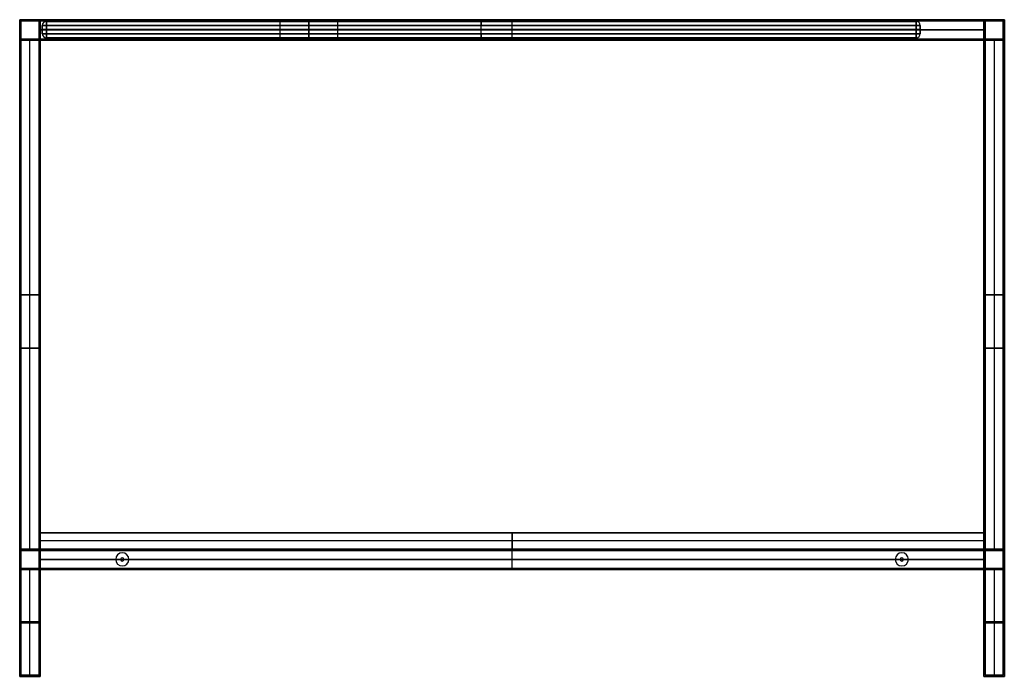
# Model space of a CAD drawing. Header units: millimetres. Extents: x -740 to 460, y -407 to 393.
import ezdxf

# ---------------------------------------------------------------- set-up
doc = ezdxf.new("R2010")
doc.units = ezdxf.units.MM
doc.header["$MEASUREMENT"] = 0
doc.layers.add('Predefinito', color=7, linetype='Continuous', true_color=0x000000)

# ---------------------------------------------------------------- blocks, each defined once
blk = doc.blocks.new('piano120')
at = {"layer": 'Predefinito'}
for p, q in [((25, -250, 10), (25, 275, 10)), ((25, 275, 10), (1175, 275, 10)), ((600, 275, 20), (600, 275)), ((600, -250, 20), (600, 275, 20)), ((600, -250), (600, 275)), ((1175, 275, 10), (1175, -250, 10)), ((25, 12.5), (25, 12.5, 20)), ((25, 12.5, 20), (1175, 12.5, 20)), ((25, 12.5), (1175, 12.5)), ((1175, 12.5), (1175, 12.5, 20)), ((25, -250, 10), (1175, -250, 10)), ((600, -250), (600, -250, 20))]:
    blk.add_line(p, q, dxfattribs=at)
for points in [[(25, -250), (25, 12.5), (25, 275)], [(25, 275, 20), (25, 12.5, 20), (25, -250, 20)], [(25, 275), (25, 275, 10), (25, 275, 20)], [(25, 275), (600, 275), (1175, 275)], [(1175, 275, 20), (600, 275, 20), (25, 275, 20)], [(1175, 275), (1175, 12.5), (1175, -250)], [(1175, 275, 20), (1175, 275, 10), (1175, 275)], [(1175, -250, 20), (1175, 12.5, 20), (1175, 275, 20)], [(25, -250, 20), (25, -250, 10), (25, -250)], [(1175, -250), (600, -250), (25, -250)], [(25, -250, 20), (600, -250, 20), (1175, -250, 20)], [(1175, -250, 20), (1175, -250, 10), (1175, -250)]]:
    blk.add_open_spline(points, degree=2, dxfattribs=at)
blk = doc.blocks.new('struttura STAND 120')
at = {"layer": 'Predefinito'}
for p, q in [((0, 800), (25, 800)), ((0, 775), (0, 800)), ((1.5, 798.5), (23.5, 798.5)), ((1.5, 776.5), (1.5, 798.5)), ((23.5, 776.5), (23.5, 798.5)), ((25, 775), (25, 800)), ((600, 775, 275), (600, 800, 275)), ((600, 775, -275), (600, 800, -275)), ((600, 800, 275), (600, 800, 250)), ((600, 800, -250), (600, 800, -275)), ((600, 778, -250), (600, 800, -250)), ((600, 778, 250), (600, 800, 250)), ((600, 776.5, 273.5), (600, 798.5, 273.5)), ((600, 776.5, -273.5), (600, 798.5, -273.5)), ((600, 798.5, 273.5), (600, 798.5, 251.5)), ((600, 798.5, -251.5), (600, 798.5, -273.5)), ((600, 776.5, -251.5), (600, 798.5, -251.5)), ((600, 776.5, 251.5), (600, 798.5, 251.5)), ((1175, 800), (1200, 800)), ((1175, 800), (1175, 775)), ((1176.5, 798.5), (1198.5, 798.5)), ((1176.5, 798.5), (1176.5, 776.5)), ((1198.5, 798.5), (1198.5, 776.5)), ((1200, 800), (1200, 775)), ((23.5, 787.5, -251.5), (23.5, 787.5, 251.5)), ((23.5, 787.5, -251.5), (1176.5, 787.5, -251.5)), ((1176.5, 787.5, 251.5), (23.5, 787.5, 251.5)), ((25, 787.5, -250), (25, 787.5, 250)), ((25, 787.5, -250), (1175, 787.5, -250)), ((1175, 787.5, 250), (25, 787.5, 250)), ((1175, 787.5, -250), (1175, 787.5, 250)), ((1176.5, 787.5, -251.5), (1176.5, 787.5, 251.5)), ((0, 775), (25, 775)), ((1.5, 776.5), (23.5, 776.5)), ((12.5, 153.5, 251.5), (12.5, 776.5, 251.5)), ((12.5, 153.5, -251.5), (12.5, 776.5, -251.5)), ((12.5, 776.5, 251.5), (12.5, 776.5, -251.5)), ((12.5, 155, 250), (12.5, 775, 250)), ((12.5, 155, -250), (12.5, 775, -250)), ((12.5, 775, 250), (12.5, 775, -250)), ((23.5, 153.5, -262.5), (23.5, 776.5, -262.5)), ((23.5, 776.5, -262.5), (1176.5, 776.5, -262.5)), ((23.5, 776.5, 262.5), (1176.5, 776.5, 262.5)), ((25, 155, -262.5), (25, 775, -262.5)), ((155, 775, 237.5), (155, 778, 237.5)), ((155, 778, 237.5), (285, 778, 237.5)), ((155, 775, -237.5), (155, 778, -237.5)), ((155, 778, -237.5), (285, 778, -237.5)), ((285, 776.5, 225), (155, 776.5, 225)), ((155, 776.5, 225), (155, 776.5, 250)), ((155, 776.5, -250), (155, 776.5, -225)), ((155, 776.5, -225), (285, 776.5, -225)), ((155, 775, -250), (285, 775, -250)), ((155, 775, 250), (285, 775, 250)), ((177.5, 775, 243), (177.5, 778, 243)), ((177.5, 775, -243), (177.5, 778, -243)), ((260, 776.5, 240.5), (180, 776.5, 240.5)), ((180, 776.5, 245.5), (260, 776.5, 245.5)), ((260, 776.5, -245.5), (180, 776.5, -245.5)), ((180, 776.5, -240.5), (260, 776.5, -240.5)), ((220, 775, 225), (220, 778, 225)), ((220, 778, 225), (220, 778, 240.5)), ((220, 778, 245.5), (220, 778, 250)), ((220, 775, -225), (220, 778, -225)), ((220, 778, -250), (220, 778, -245.5)), ((220, 778, -240.5), (220, 778, -225)), ((220, 775, 240.5), (220, 778, 240.5)), ((220, 775, 245.5), (220, 778, 245.5)), ((220, 775, -245.5), (220, 778, -245.5)), ((220, 775, -240.5), (220, 778, -240.5)), ((260, 778, 245.5), (260, 775, 245.5)), ((260, 778, -240.5), (260, 775, -240.5)), ((262.5, 775, 243), (262.5, 778, 243)), ((262.5, 775, -243), (262.5, 778, -243)), ((285, 775, 237.5), (285, 778, 237.5)), ((285, 775, -237.5), (285, 778, -237.5)), ((285, 776.5, 250), (285, 776.5, 225)), ((285, 776.5, -225), (285, 776.5, -250)), ((350, 775, 237.5), (350, 778, 237.5)), ((350, 778, 237.5), (850, 778, 237.5)), ((350, 775, -237.5), (350, 778, -237.5)), ((350, 778, -237.5), (850, 778, -237.5)), ((350, 776.5, 225), (350, 776.5, 250)), ((850, 776.5, 225), (350, 776.5, 225)), ((350, 776.5, -250), (350, 776.5, -225)), ((350, 776.5, -225), (850, 776.5, -225)), ((350, 775, -250), (850, 775, -250)), ((350, 775, 250), (850, 775, 250)), ((600, 775, 225), (600, 778, 225)), ((600, 778, 250), (600, 778, 225)), ((600, 775, -225), (600, 778, -225)), ((600, 778, -225), (600, 778, -250)), ((600, 776.5, -251.5), (600, 776.5, -273.5)), ((600, 776.5, 273.5), (600, 776.5, 251.5)), ((600, 775, -225), (600, 775, -275)), ((600, 775, 275), (600, 775, 225)), ((850, 778, 237.5), (850, 775, 237.5)), ((850, 778, -237.5), (850, 775, -237.5)), ((850, 776.5, 225), (850, 776.5, 250)), ((850, 776.5, -250), (850, 776.5, -225)), ((915, 778, 237.5), (915, 775, 237.5)), ((915, 778, 237.5), (1045, 778, 237.5)), ((915, 778, -237.5), (915, 775, -237.5)), ((915, 778, -237.5), (1045, 778, -237.5)), ((915, 776.5, 250), (915, 776.5, 225)), ((915, 776.5, 225), (1045, 776.5, 225)), ((1045, 776.5, -225), (915, 776.5, -225)), ((915, 776.5, -225), (915, 776.5, -250)), ((915, 775, -250), (1045, 775, -250)), ((915, 775, 250), (1045, 775, 250)), ((937.5, 775, 243), (937.5, 778, 243)), ((937.5, 775, -243), (937.5, 778, -243)), ((940, 775, 245.5), (940, 778, 245.5)), ((940, 775, -240.5), (940, 778, -240.5)), ((940, 776.5, 240.5), (1020, 776.5, 240.5)), ((1020, 776.5, 245.5), (940, 776.5, 245.5)), ((940, 776.5, -245.5), (1020, 776.5, -245.5)), ((1020, 776.5, -240.5), (940, 776.5, -240.5)), ((980, 778, 225), (980, 775, 225)), ((980, 778, 225), (980, 778, 240.5)), ((980, 778, 245.5), (980, 778, 250)), ((980, 778, -225), (980, 775, -225)), ((980, 778, -250), (980, 778, -245.5)), ((980, 778, -240.5), (980, 778, -225)), ((980, 778, 240.5), (980, 775, 240.5)), ((980, 778, 245.5), (980, 775, 245.5)), ((980, 778, -245.5), (980, 775, -245.5)), ((980, 778, -240.5), (980, 775, -240.5)), ((1020, 775, 240.5), (1020, 778, 240.5)), ((1020, 778, 245.5), (1020, 775, 245.5)), ((1020, 775, -245.5), (1020, 778, -245.5)), ((1020, 778, -240.5), (1020, 775, -240.5)), ((1022.5, 775, 243), (1022.5, 778, 243)), ((1022.5, 775, -243), (1022.5, 778, -243)), ((1045, 778, 237.5), (1045, 775, 237.5)), ((1045, 778, -237.5), (1045, 775, -237.5)), ((1045, 776.5, 225), (1045, 776.5, 250)), ((1045, 776.5, -250), (1045, 776.5, -225)), ((1175, 775, -262.5), (1175, 155, -262.5)), ((1175, 775), (1200, 775)), ((1176.5, 776.5, -262.5), (1176.5, 153.5, -262.5)), ((1176.5, 776.5), (1198.5, 776.5)), ((1187.5, 776.5, 251.5), (1187.5, 153.5, 251.5)), ((1187.5, 776.5, -251.5), (1187.5, 153.5, -251.5)), ((1187.5, 776.5, 251.5), (1187.5, 776.5, -251.5)), ((1187.5, 775, 250), (1187.5, 155, 250)), ((1187.5, 775, -250), (1187.5, 155, -250)), ((1187.5, 775, 250), (1187.5, 775, -250)), ((25, 465, 250), (0, 465, 250)), ((0, 465, -250), (25, 465, -250)), ((23.5, 465, 251.5), (1.5, 465, 251.5)), ((1.5, 465, -251.5), (23.5, 465, -251.5)), ((23.5, 465, -273.5), (23.5, 465, -251.5)), ((25, 465, -275), (25, 465, -250)), ((1175, 465, -275), (1175, 465, -250)), ((1175, 465, 250), (1200, 465, 250)), ((1200, 465, -250), (1175, 465, -250)), ((1176.5, 465, -273.5), (1176.5, 465, -251.5)), ((1176.5, 465, 251.5), (1198.5, 465, 251.5)), ((1198.5, 465, -251.5), (1176.5, 465, -251.5)), ((25, 400, 275), (0, 400, 275)), ((0, 400, -275), (25, 400, -275)), ((0, 400, -275), (0, 400, -250)), ((0, 400, 250), (0, 400, 275)), ((23.5, 400, 273.5), (1.5, 400, 273.5)), ((1.5, 400, -273.5), (23.5, 400, -273.5)), ((1.5, 400, -273.5), (1.5, 400, -251.5)), ((1.5, 400, 251.5), (1.5, 400, 273.5)), ((1200, 400, 275), (1175, 400, 275)), ((1175, 400, -275), (1200, 400, -275)), ((1198.5, 400, 273.5), (1176.5, 400, 273.5)), ((1176.5, 400, -273.5), (1198.5, 400, -273.5)), ((1198.5, 400, -273.5), (1198.5, 400, -251.5)), ((1198.5, 400, 251.5), (1198.5, 400, 273.5)), ((1200, 400, -275), (1200, 400, -250)), ((1200, 400, 250), (1200, 400, 275)), ((23.5, 389, 251.5), (23.5, 389, 273.5)), ((25, 387.5, 250), (25, 387.5, 275)), ((1175, 387.5, 250), (1175, 387.5, 275)), ((1176.5, 389, 251.5), (1176.5, 389, 273.5)), ((0, 130), (0, 155)), ((0, 155), (25, 155)), ((1.5, 131.5), (1.5, 153.5)), ((1.5, 153.5), (23.5, 153.5)), ((23.5, 131.5, -50), (23.5, 153.5, -50)), ((23.5, 131.5, 223.5), (23.5, 153.5, 223.5)), ((23.5, 153.5, -262.5), (173, 153.5, -262.5)), ((25, 130, -50), (25, 155, -50)), ((25, 130, 225), (25, 155, 225)), ((25, 155, -262.5), (173, 155, -262.5)), ((30, 155, 162.5), (30, 153.5, 162.5)), ((32, 153.5, 164.5), (32, 155, 164.5)), ((32, 155, 160.5), (32, 153.5, 160.5)), ((34, 155, 162.5), (34, 153.5, 162.5)), ((125, 150.5, -251.5), (125, 150.5, -250)), ((125, 144.5, -275), (125, 144.5, -273.5)), ((173, 155, -262.5), (173, 153.5, -262.5)), ((175, 153.5, -260.5), (175, 155, -260.5)), ((175, 155, -264.5), (175, 153.5, -264.5)), ((177, 155, -262.5), (1023, 155, -262.5)), ((177, 155, -262.5), (177, 153.5, -262.5)), ((177, 153.5, -262.5), (1023, 153.5, -262.5)), ((600, 130, -275), (600, 155, -275)), ((600, 155, 175), (600, 155, 150)), ((600, 130, 175), (600, 155, 175)), ((600, 130, 150), (600, 155, 150)), ((600, 130, -250), (600, 155, -250)), ((600, 155, -250), (600, 155, -275)), ((600, 131.5, -273.5), (600, 153.5, -273.5)), ((600, 153.5, 173.5), (600, 153.5, 151.5)), ((600, 131.5, 173.5), (600, 153.5, 173.5)), ((600, 131.5, 151.5), (600, 153.5, 151.5)), ((600, 131.5, -251.5), (600, 153.5, -251.5)), ((600, 153.5, -251.5), (600, 153.5, -273.5)), ((1023, 155, -262.5), (1023, 153.5, -262.5)), ((1025, 153.5, -260.5), (1025, 155, -260.5)), ((1025, 155, -264.5), (1025, 153.5, -264.5)), ((1027, 155, -262.5), (1175, 155, -262.5)), ((1027, 155, -262.5), (1027, 153.5, -262.5)), ((1027, 153.5, -262.5), (1176.5, 153.5, -262.5)), ((1075, 150.5, -251.5), (1075, 150.5, -250)), ((1075, 144.5, -275), (1075, 144.5, -273.5)), ((1166, 155, 162.5), (1166, 153.5, 162.5)), ((1168, 153.5, 164.5), (1168, 155, 164.5)), ((1168, 155, 160.5), (1168, 153.5, 160.5)), ((1170, 155, 162.5), (1170, 153.5, 162.5)), ((1175, 155), (1200, 155)), ((1175, 155, -50), (1175, 130, -50)), ((1175, 155, 225), (1175, 130, 225)), ((1176.5, 153.5), (1198.5, 153.5)), ((1176.5, 153.5, -50), (1176.5, 131.5, -50)), ((1176.5, 153.5, 223.5), (1176.5, 131.5, 223.5)), ((1198.5, 153.5), (1198.5, 131.5)), ((1200, 155), (1200, 130)), ((23.5, 142.5, -251.5), (23.5, 142.5, 151.5)), ((1176.5, 142.5, 173.5), (23.5, 142.5, 173.5)), ((23.5, 142.5, 151.5), (1176.5, 142.5, 151.5)), ((117, 142.5, -251.5), (23.5, 142.5, -251.5)), ((25, 142.5, -250), (25, 142.5, 150)), ((1175, 142.5, 175), (25, 142.5, 175)), ((25, 142.5, 150), (1175, 142.5, 150)), ((117, 142.5, -250), (25, 142.5, -250)), ((117, 142.5, -250), (117, 142.5, -251.5)), ((123, 142.5, -273.5), (123, 142.5, -275)), ((125, 140.5, -275), (125, 140.5, -273.5)), ((125, 134.5, -251.5), (125, 134.5, -250)), ((127, 142.5, -275), (127, 142.5, -273.5)), ((133, 142.5, -251.5), (133, 142.5, -250)), ((1067, 142.5, -250), (133, 142.5, -250)), ((1067, 142.5, -251.5), (133, 142.5, -251.5)), ((1067, 142.5, -251.5), (1067, 142.5, -250)), ((1073, 142.5, -275), (1073, 142.5, -273.5)), ((1075, 140.5, -275), (1075, 140.5, -273.5)), ((1075, 134.5, -251.5), (1075, 134.5, -250)), ((1077, 142.5, -273.5), (1077, 142.5, -275)), ((1083, 142.5, -250), (1083, 142.5, -251.5)), ((1175, 142.5, -250), (1083, 142.5, -250)), ((1176.5, 142.5, -251.5), (1083, 142.5, -251.5)), ((1175, 142.5, -250), (1175, 142.5, 150)), ((1176.5, 142.5, -251.5), (1176.5, 142.5, 151.5)), ((0, 130), (25, 130)), ((1.5, 131.5), (23.5, 131.5)), ((12.5, 1.5, 251.5), (12.5, 131.5, 251.5)), ((12.5, 1.5, -251.5), (12.5, 131.5, -251.5)), ((12.5, 0, 250), (12.5, 130, 250)), ((12.5, 0, -250), (12.5, 130, -250)), ((23.5, 1.5, -262.5), (23.5, 131.5, -262.5)), ((23.5, 131.5, -262.5), (170, 131.5, -262.5)), ((25, 0, -262.5), (25, 130, -262.5)), ((25, 130, -262.5), (170, 130, -262.5)), ((27, 131.5, 162.5), (27, 130, 162.5)), ((32, 130, 167.5), (32, 131.5, 167.5)), ((32, 131.5, 157.5), (32, 130, 157.5)), ((37, 131.5, 162.5), (37, 130, 162.5)), ((170, 131.5, -262.5), (170, 130, -262.5)), ((175, 130, -257.5), (175, 131.5, -257.5)), ((175, 131.5, -267.5), (175, 130, -267.5)), ((180, 131.5, -262.5), (1020, 131.5, -262.5)), ((180, 131.5, -262.5), (180, 130, -262.5)), ((180, 130, -262.5), (1020, 130, -262.5)), ((600, 131.5, 151.5), (600, 131.5, 173.5)), ((600, 131.5, -273.5), (600, 131.5, -251.5)), ((600, 130, 150), (600, 130, 175)), ((600, 130, -275), (600, 130, -250)), ((1020, 131.5, -262.5), (1020, 130, -262.5)), ((1025, 130, -257.5), (1025, 131.5, -257.5)), ((1025, 131.5, -267.5), (1025, 130, -267.5)), ((1030, 131.5, -262.5), (1176.5, 131.5, -262.5)), ((1030, 131.5, -262.5), (1030, 130, -262.5)), ((1030, 130, -262.5), (1175, 130, -262.5)), ((1163, 131.5, 162.5), (1163, 130, 162.5)), ((1168, 130, 167.5), (1168, 131.5, 167.5)), ((1168, 131.5, 157.5), (1168, 130, 157.5)), ((1173, 131.5, 162.5), (1173, 130, 162.5)), ((1175, 130), (1200, 130)), ((1175, 130, -262.5), (1175, 0, -262.5)), ((1176.5, 131.5), (1198.5, 131.5)), ((1176.5, 131.5, -262.5), (1176.5, 1.5, -262.5)), ((1187.5, 131.5, 251.5), (1187.5, 1.5, 251.5)), ((1187.5, 131.5, -251.5), (1187.5, 1.5, -251.5)), ((1187.5, 130, 250), (1187.5, 0, 250)), ((1187.5, 130, -250), (1187.5, 0, -250)), ((25, 65, 250), (0, 65, 250)), ((0, 65, -250), (25, 65, -250)), ((23.5, 66.5, 251.5), (1.5, 66.5, 251.5)), ((1.5, 66.5, -251.5), (23.5, 66.5, -251.5)), ((23.5, 66.5, -273.5), (23.5, 66.5, -251.5)), ((25, 65, -275), (25, 65, -250)), ((1175, 65, -275), (1175, 65, -250)), ((1175, 65, 250), (1200, 65, 250)), ((1200, 65, -250), (1175, 65, -250)), ((1176.5, 66.5, -273.5), (1176.5, 66.5, -251.5)), ((1176.5, 66.5, 251.5), (1198.5, 66.5, 251.5)), ((1198.5, 66.5, -251.5), (1176.5, 66.5, -251.5)), ((0, 0, 262.5), (8.5, 0, 262.5)), ((0, 0, -262.5), (8.5, 0, -262.5)), ((1.5, 1.5, 262.5), (8.5, 1.5, 262.5)), ((1.5, 1.5, -262.5), (8.5, 1.5, -262.5)), ((8.5, 1.5, -262.5), (8.5, 0, -262.5)), ((8.5, 1.5, 262.5), (8.5, 0, 262.5)), ((12.5, 0, -258.5), (12.5, 1.5, -258.5)), ((12.5, 1.5, -266.5), (12.5, 0, -266.5)), ((12.5, 0, 266.5), (12.5, 1.5, 266.5)), ((12.5, 1.5, 258.5), (12.5, 0, 258.5)), ((12.5, 1.5, 273.5), (12.5, 1.5, 266.5)), ((12.5, 1.5, 258.5), (12.5, 1.5, 251.5)), ((12.5, 1.5, -251.5), (12.5, 1.5, -258.5)), ((12.5, 1.5, -266.5), (12.5, 1.5, -273.5)), ((12.5, 0, 275), (12.5, 0, 266.5)), ((12.5, 0, 258.5), (12.5, 0, 250)), ((12.5, 0, -250), (12.5, 0, -258.5)), ((12.5, 0, -266.5), (12.5, 0, -275)), ((16.5, 1.5, 262.5), (23.5, 1.5, 262.5)), ((16.5, 1.5, -262.5), (23.5, 1.5, -262.5)), ((16.5, 1.5, 262.5), (16.5, 0, 262.5)), ((16.5, 1.5, -262.5), (16.5, 0, -262.5)), ((16.5, 0, 262.5), (25, 0, 262.5)), ((16.5, 0, -262.5), (25, 0, -262.5)), ((1175, 0, 262.5), (1183.5, 0, 262.5)), ((1175, 0, -262.5), (1183.5, 0, -262.5)), ((1176.5, 1.5, 262.5), (1183.5, 1.5, 262.5)), ((1176.5, 1.5, -262.5), (1183.5, 1.5, -262.5)), ((1183.5, 1.5, -262.5), (1183.5, 0, -262.5)), ((1183.5, 1.5, 262.5), (1183.5, 0, 262.5)), ((1187.5, 0, -258.5), (1187.5, 1.5, -258.5)), ((1187.5, 1.5, -266.5), (1187.5, 0, -266.5)), ((1187.5, 0, 266.5), (1187.5, 1.5, 266.5)), ((1187.5, 1.5, 258.5), (1187.5, 0, 258.5)), ((1187.5, 1.5, 273.5), (1187.5, 1.5, 266.5)), ((1187.5, 1.5, 258.5), (1187.5, 1.5, 251.5)), ((1187.5, 1.5, -251.5), (1187.5, 1.5, -258.5)), ((1187.5, 1.5, -266.5), (1187.5, 1.5, -273.5)), ((1187.5, 0, 275), (1187.5, 0, 266.5)), ((1187.5, 0, 258.5), (1187.5, 0, 250)), ((1187.5, 0, -250), (1187.5, 0, -258.5)), ((1187.5, 0, -266.5), (1187.5, 0, -275)), ((1191.5, 1.5, 262.5), (1198.5, 1.5, 262.5)), ((1191.5, 1.5, -262.5), (1198.5, 1.5, -262.5)), ((1191.5, 1.5, 262.5), (1191.5, 0, 262.5)), ((1191.5, 1.5, -262.5), (1191.5, 0, -262.5)), ((1191.5, 0, 262.5), (1200, 0, 262.5)), ((1191.5, 0, -262.5), (1200, 0, -262.5))]:
    blk.add_line(p, q, dxfattribs=at)
at = {"layer": 'Predefinito', "extrusion": (0, 1, 0)}
for centre, radius, start, end in [((-180, 243, 778), 2.5, 270, 90), ((-180, -243, 778), 2.5, 270, 90), ((-180, 243, 776.5), 2.5, 270, 90), ((-180, -243, 776.5), 2.5, 270, 90), ((-180, 243, 775), 2.5, 270, 90), ((-180, -243, 775), 2.5, 270, 90), ((-260, 243, 778), 2.5, 90, 270), ((-260, -243, 778), 2.5, 90, 270), ((-260, 243, 776.5), 2.5, 90, 270), ((-260, -243, 776.5), 2.5, 90, 270), ((-260, 243, 775), 2.5, 90, 270), ((-260, -243, 775), 2.5, 90, 270), ((-940, 243, 778), 2.5, 270, 90), ((-940, -243, 778), 2.5, 270, 90), ((-940, 243, 776.5), 2.5, 270, 90), ((-940, -243, 776.5), 2.5, 270, 90), ((-940, 243, 775), 2.5, 270, 90), ((-940, -243, 775), 2.5, 270, 90), ((-1020, 243, 778), 2.5, 90, 270), ((-1020, -243, 778), 2.5, 90, 270), ((-1020, 243, 776.5), 2.5, 90, 270), ((-1020, -243, 776.5), 2.5, 90, 270), ((-1020, 243, 775), 2.5, 90, 270), ((-1020, -243, 775), 2.5, 90, 270), ((-32, 162.5, 155), 2, 270, 90), ((-32, 162.5, 154.2), 2, 270, 90), ((-32, 162.5, 155), 2, 90, 270), ((-32, 162.5, 154.2), 2, 90, 270), ((-175, -262.5, 155), 2, 270, 90), ((-175, -262.5, 154.2), 2, 270, 90), ((-175, -262.5, 155), 2, 90, 270), ((-175, -262.5, 154.2), 2, 90, 270), ((-1025, -262.5, 155), 2, 270, 90), ((-1025, -262.5, 154.2), 2, 270, 90), ((-1025, -262.5, 155), 2, 90, 270), ((-1025, -262.5, 154.2), 2, 90, 270), ((-1168, 162.5, 155), 2, 270, 90), ((-1168, 162.5, 154.2), 2, 270, 90), ((-1168, 162.5, 155), 2, 90, 270), ((-1168, 162.5, 154.2), 2, 90, 270), ((-32, 162.5, 131.5), 5, 270, 90), ((-32, 162.5, 130.7), 5, 270, 90), ((-32, 162.5, 130), 5, 270, 90), ((-32, 162.5, 131.5), 5, 90, 270), ((-32, 162.5, 130.7), 5, 90, 270), ((-32, 162.5, 130), 5, 90, 270), ((-175, -262.5, 131.5), 5, 270, 90), ((-175, -262.5, 130.7), 5, 270, 90), ((-175, -262.5, 130), 5, 270, 90), ((-175, -262.5, 131.5), 5, 90, 270), ((-175, -262.5, 130.7), 5, 90, 270), ((-175, -262.5, 130), 5, 90, 270), ((-1025, -262.5, 131.5), 5, 270, 90), ((-1025, -262.5, 130.7), 5, 270, 90), ((-1025, -262.5, 130), 5, 270, 90), ((-1025, -262.5, 131.5), 5, 90, 270), ((-1025, -262.5, 130.7), 5, 90, 270), ((-1025, -262.5, 130), 5, 90, 270), ((-1168, 162.5, 131.5), 5, 270, 90), ((-1168, 162.5, 130.7), 5, 270, 90), ((-1168, 162.5, 130), 5, 270, 90), ((-1168, 162.5, 131.5), 5, 90, 270), ((-1168, 162.5, 130.7), 5, 90, 270), ((-1168, 162.5, 130), 5, 90, 270), ((-12.5, -262.5, 0.8), 4, 270, 90), ((-12.5, 262.5, 0.8), 4, 270, 90), ((-12.5, 262.5, 0.8), 4, 90, 270), ((-12.5, -262.5, 0.8), 4, 90, 270), ((-1187.5, -262.5, 0.8), 4, 270, 90), ((-1187.5, 262.5, 0.8), 4, 270, 90), ((-1187.5, 262.5, 0.8), 4, 90, 270), ((-1187.5, -262.5, 0.8), 4, 90, 270)]:
    blk.add_arc(centre, radius, start, end, dxfattribs=at)
at = {"layer": 'Predefinito', "extrusion": (0, 1, -7.10543e-15)}
for centre in [(-32, 162.5, 153.5), (-175, -262.5, 153.5), (-1025, -262.5, 153.5), (-1168, 162.5, 153.5)]:
    blk.add_arc(centre, 2, 270, 90, dxfattribs=at)
at = {"layer": 'Predefinito', "extrusion": (0, 1, 7.10543e-15)}
for centre in [(-32, 162.5, 153.5), (-175, -262.5, 153.5), (-1025, -262.5, 153.5), (-1168, 162.5, 153.5)]:
    blk.add_arc(centre, 2, 90, 270, dxfattribs=at)
at = {"layer": 'Predefinito'}
for centre, radius, start, end in [((125, 142.5, -251.5), 8, 0, 180), ((125, 142.5, -250), 8, 0, 180), ((125, 142.5, -250.8), 8, 0, 180), ((125, 142.5, -275), 2, 0, 180), ((125, 142.5, -273.5), 2, 0, 180), ((125, 142.5, -274.2), 2, 0, 180), ((1075, 142.5, -251.5), 8, 0, 180), ((1075, 142.5, -250), 8, 0, 180), ((1075, 142.5, -250.8), 8, 0, 180), ((1075, 142.5, -275), 2, 0, 180), ((1075, 142.5, -273.5), 2, 0, 180), ((1075, 142.5, -274.2), 2, 0, 180), ((125, 142.5, -251.5), 8, 180, 0), ((125, 142.5, -250), 8, 180, 0), ((125, 142.5, -250.8), 8, 180, 0), ((125, 142.5, -275), 2, 180, 360), ((125, 142.5, -273.5), 2, 180, 360), ((125, 142.5, -274.2), 2, 180, 0), ((1075, 142.5, -251.5), 8, 180, 0), ((1075, 142.5, -250), 8, 180, 0), ((1075, 142.5, -250.8), 8, 180, 0), ((1075, 142.5, -275), 2, 180, 0), ((1075, 142.5, -273.5), 2, 180, 0), ((1075, 142.5, -274.2), 2, 180, 0)]:
    blk.add_arc(centre, radius, start, end, dxfattribs=at)
at = {"layer": 'Predefinito', "extrusion": (0, 1, 2.77556e-17)}
for centre in [(-12.5, -262.5, 1.5), (-12.5, 262.5, 1.5), (-1187.5, -262.5, 1.5), (-1187.5, 262.5, 1.5)]:
    blk.add_arc(centre, 4, 270, 90, dxfattribs=at)
at = {"layer": 'Predefinito', "extrusion": (-1.38778e-17, 1, -3.85186e-34)}
for centre in [(-12.5, -262.5), (-12.5, 262.5), (-1187.5, -262.5), (-1187.5, 262.5)]:
    blk.add_arc(centre, 4, 270, 90, dxfattribs=at)
at = {"layer": 'Predefinito', "extrusion": (0, 1, -2.77556e-17)}
for centre in [(-12.5, 262.5, 1.5), (-12.5, -262.5, 1.5), (-1187.5, 262.5, 1.5), (-1187.5, -262.5, 1.5)]:
    blk.add_arc(centre, 4, 90, 270, dxfattribs=at)
at = {"layer": 'Predefinito', "extrusion": (1.38778e-17, 1, 3.85186e-34)}
for centre in [(-12.5, 262.5), (-12.5, -262.5), (-1187.5, 262.5), (-1187.5, -262.5)]:
    blk.add_arc(centre, 4, 90, 270, dxfattribs=at)
at = {"layer": 'Predefinito'}
for points in [[(0, 800, 275), (600, 800, 275), (1200, 800, 275)], [(0, 0, 275), (0, 400, 275), (0, 800, 275)], [(0, 800, -275), (0, 400, -275), (0, 0, -275)], [(1200, 800, -275), (600, 800, -275), (0, 800, -275)], [(0, 800, 275), (0, 800), (0, 800, -275)], [(1.5, 1.5, 273.5), (1.5, 400, 273.5), (1.5, 798.5, 273.5)], [(1.5, 798.5, 273.5), (600, 798.5, 273.5), (1198.5, 798.5, 273.5)], [(1.5, 798.5, -273.5), (1.5, 400, -273.5), (1.5, 1.5, -273.5)], [(1198.5, 798.5, -273.5), (600, 798.5, -273.5), (1.5, 798.5, -273.5)], [(1.5, 798.5, 273.5), (1.5, 798.5), (1.5, 798.5, -273.5)], [(23.5, 798.5, 251.5), (23.5, 798.5), (23.5, 798.5, -251.5)], [(23.5, 798.5, -251.5), (23.5, 787.5, -251.5), (23.5, 776.5, -251.5)], [(23.5, 776.5, 251.5), (23.5, 787.5, 251.5), (23.5, 798.5, 251.5)], [(23.5, 798.5, 251.5), (600, 798.5, 251.5), (1176.5, 798.5, 251.5)], [(1176.5, 798.5, -251.5), (600, 798.5, -251.5), (23.5, 798.5, -251.5)], [(25, 800, 250), (25, 800), (25, 800, -250)], [(25, 775, 250), (25, 787.5, 250), (25, 800, 250)], [(25, 800, -250), (25, 787.5, -250), (25, 775, -250)], [(25, 800, 250), (600, 800, 250), (1175, 800, 250)], [(1175, 800, -250), (600, 800, -250), (25, 800, -250)], [(1175, 800, 250), (1175, 800), (1175, 800, -250)], [(1175, 775, -250), (1175, 787.5, -250), (1175, 800, -250)], [(1175, 800, 250), (1175, 787.5, 250), (1175, 775, 250)], [(1176.5, 798.5, 251.5), (1176.5, 798.5), (1176.5, 798.5, -251.5)], [(1176.5, 776.5, -251.5), (1176.5, 787.5, -251.5), (1176.5, 798.5, -251.5)], [(1176.5, 798.5, 251.5), (1176.5, 787.5, 251.5), (1176.5, 776.5, 251.5)], [(1198.5, 798.5, 273.5), (1198.5, 400, 273.5), (1198.5, 1.5, 273.5)], [(1198.5, 1.5, -273.5), (1198.5, 400, -273.5), (1198.5, 798.5, -273.5)], [(1198.5, 798.5, -273.5), (1198.5, 798.5), (1198.5, 798.5, 273.5)], [(1200, 800, 275), (1200, 400, 275), (1200, 0, 275)], [(1200, 0, -275), (1200, 400, -275), (1200, 800, -275)], [(1200, 800, -275), (1200, 800), (1200, 800, 275)], [(0, 155, 250), (0, 465, 250), (0, 775, 250)], [(0, 775, 250), (12.5, 775, 250), (25, 775, 250)], [(0, 775, -250), (0, 465, -250), (0, 155, -250)], [(25, 775, -250), (12.5, 775, -250), (0, 775, -250)], [(0, 775, 250), (0, 775), (0, 775, -250)], [(1.5, 776.5, 251.5), (12.5, 776.5, 251.5), (23.5, 776.5, 251.5)], [(1.5, 153.5, 251.5), (1.5, 465, 251.5), (1.5, 776.5, 251.5)], [(1.5, 776.5, -251.5), (1.5, 465, -251.5), (1.5, 153.5, -251.5)], [(23.5, 776.5, -251.5), (12.5, 776.5, -251.5), (1.5, 776.5, -251.5)], [(1.5, 776.5, 251.5), (1.5, 776.5), (1.5, 776.5, -251.5)], [(23.5, 153.5, -251.5), (23.5, 465, -251.5), (23.5, 776.5, -251.5)], [(23.5, 776.5, -251.5), (23.5, 776.5, -262.5), (23.5, 776.5, -273.5)], [(23.5, 776.5, -273.5), (23.5, 465, -273.5), (23.5, 153.5, -273.5)], [(23.5, 1.5, 273.5), (23.5, 389, 273.5), (23.5, 776.5, 273.5)], [(23.5, 776.5, 273.5), (23.5, 776.5, 262.5), (23.5, 776.5, 251.5)], [(23.5, 776.5, 251.5), (23.5, 465, 251.5), (23.5, 153.5, 251.5)], [(23.5, 776.5, -251.5), (23.5, 776.5), (23.5, 776.5, 251.5)], [(1176.5, 776.5, 273.5), (600, 776.5, 273.5), (23.5, 776.5, 273.5)], [(23.5, 776.5, -273.5), (600, 776.5, -273.5), (1176.5, 776.5, -273.5)], [(23.5, 776.5, -251.5), (600, 776.5, -251.5), (1176.5, 776.5, -251.5)], [(1176.5, 776.5, 251.5), (600, 776.5, 251.5), (23.5, 776.5, 251.5)], [(25, 775, -275), (25, 465, -275), (25, 155, -275)], [(25, 775, -250), (25, 775, -262.5), (25, 775, -275)], [(25, 155, -250), (25, 465, -250), (25, 775, -250)], [(25, 775, 250), (25, 465, 250), (25, 155, 250)], [(25, 775, 275), (25, 775, 262.5), (25, 775, 250)], [(25, 0, 275), (25, 387.5, 275), (25, 775, 275)], [(25, 775, -250), (25, 775), (25, 775, 250)], [(1175, 775, 275), (600, 775, 275), (25, 775, 275)], [(25, 775, -275), (600, 775, -275), (1175, 775, -275)], [(25, 775, -250), (90, 775, -250), (155, 775, -250)], [(155, 775, 250), (90, 775, 250), (25, 775, 250)], [(155, 775, -250), (155, 776.5, -250), (155, 778, -250)], [(155, 778, -250), (220, 778, -250), (285, 778, -250)], [(285, 778, 250), (220, 778, 250), (155, 778, 250)], [(155, 778, 250), (155, 776.5, 250), (155, 775, 250)], [(155, 775, 225), (155, 776.5, 225), (155, 778, 225)], [(155, 778, 225), (220, 778, 225), (285, 778, 225)], [(155, 778, 250), (155, 778, 237.5), (155, 778, 225)], [(155, 775, -225), (155, 776.5, -225), (155, 778, -225)], [(155, 778, -225), (155, 778, -237.5), (155, 778, -250)], [(285, 778, -225), (220, 778, -225), (155, 778, -225)], [(285, 775, -225), (220, 775, -225), (155, 775, -225)], [(155, 775, -225), (155, 775, -237.5), (155, 775, -250)], [(155, 775, 250), (155, 775, 237.5), (155, 775, 225)], [(155, 775, 225), (220, 775, 225), (285, 775, 225)], [(180, 778, 240.5), (220, 778, 240.5), (260, 778, 240.5)], [(260, 778, 245.5), (220, 778, 245.5), (180, 778, 245.5)], [(180, 778, -245.5), (220, 778, -245.5), (260, 778, -245.5)], [(260, 778, -240.5), (220, 778, -240.5), (180, 778, -240.5)], [(180, 775, 240.5), (180, 776.5, 240.5), (180, 778, 240.5)], [(180, 778, 245.5), (180, 776.5, 245.5), (180, 775, 245.5)], [(180, 775, -245.5), (180, 776.5, -245.5), (180, 778, -245.5)], [(180, 778, -240.5), (180, 776.5, -240.5), (180, 775, -240.5)], [(180, 775, -240.5), (220, 775, -240.5), (260, 775, -240.5)], [(260, 775, -245.5), (220, 775, -245.5), (180, 775, -245.5)], [(180, 775, 245.5), (220, 775, 245.5), (260, 775, 245.5)], [(260, 775, 240.5), (220, 775, 240.5), (180, 775, 240.5)], [(260, 778, 240.5), (260, 776.5, 240.5), (260, 775, 240.5)], [(260, 778, -245.5), (260, 776.5, -245.5), (260, 775, -245.5)], [(285, 778, -250), (285, 776.5, -250), (285, 775, -250)], [(285, 775, 250), (285, 776.5, 250), (285, 778, 250)], [(285, 775, 225), (285, 776.5, 225), (285, 778, 225)], [(285, 778, 225), (285, 778, 237.5), (285, 778, 250)], [(285, 775, -225), (285, 776.5, -225), (285, 778, -225)], [(285, 778, -250), (285, 778, -237.5), (285, 778, -225)], [(285, 775, -250), (317.5, 775, -250), (350, 775, -250)], [(285, 775, -250), (285, 775, -237.5), (285, 775, -225)], [(350, 775, 250), (317.5, 775, 250), (285, 775, 250)], [(285, 775, 225), (285, 775, 237.5), (285, 775, 250)], [(350, 775, -250), (350, 776.5, -250), (350, 778, -250)], [(350, 778, -250), (600, 778, -250), (850, 778, -250)], [(350, 778, 250), (350, 776.5, 250), (350, 775, 250)], [(850, 778, 250), (600, 778, 250), (350, 778, 250)], [(350, 778, 250), (350, 778, 237.5), (350, 778, 225)], [(350, 778, 225), (350, 776.5, 225), (350, 775, 225)], [(350, 778, 225), (600, 778, 225), (850, 778, 225)], [(350, 775, -225), (350, 776.5, -225), (350, 778, -225)], [(350, 778, -225), (350, 778, -237.5), (350, 778, -250)], [(850, 778, -225), (600, 778, -225), (350, 778, -225)], [(850, 775, -225), (600, 775, -225), (350, 775, -225)], [(350, 775, -225), (350, 775, -237.5), (350, 775, -250)], [(350, 775, 250), (350, 775, 237.5), (350, 775, 225)], [(350, 775, 225), (600, 775, 225), (850, 775, 225)], [(850, 778, -250), (850, 776.5, -250), (850, 775, -250)], [(850, 775, 250), (850, 776.5, 250), (850, 778, 250)], [(850, 778, 225), (850, 776.5, 225), (850, 775, 225)], [(850, 778, 225), (850, 778, 237.5), (850, 778, 250)], [(850, 775, -225), (850, 776.5, -225), (850, 778, -225)], [(850, 778, -250), (850, 778, -237.5), (850, 778, -225)], [(850, 775, -250), (882.5, 775, -250), (915, 775, -250)], [(850, 775, -250), (850, 775, -237.5), (850, 775, -225)], [(915, 775, 250), (882.5, 775, 250), (850, 775, 250)], [(850, 775, 225), (850, 775, 237.5), (850, 775, 250)], [(915, 775, -250), (915, 776.5, -250), (915, 778, -250)], [(915, 778, -250), (980, 778, -250), (1045, 778, -250)], [(1045, 778, 250), (980, 778, 250), (915, 778, 250)], [(915, 778, 250), (915, 776.5, 250), (915, 775, 250)], [(915, 778, 250), (915, 778, 237.5), (915, 778, 225)], [(915, 778, 225), (915, 776.5, 225), (915, 775, 225)], [(915, 778, 225), (980, 778, 225), (1045, 778, 225)], [(1045, 778, -225), (980, 778, -225), (915, 778, -225)], [(915, 778, -225), (915, 776.5, -225), (915, 775, -225)], [(915, 778, -225), (915, 778, -237.5), (915, 778, -250)], [(1045, 775, -225), (980, 775, -225), (915, 775, -225)], [(915, 775, -225), (915, 775, -237.5), (915, 775, -250)], [(915, 775, 250), (915, 775, 237.5), (915, 775, 225)], [(915, 775, 225), (980, 775, 225), (1045, 775, 225)], [(1020, 778, 245.5), (980, 778, 245.5), (940, 778, 245.5)], [(940, 778, 240.5), (980, 778, 240.5), (1020, 778, 240.5)], [(1020, 778, -240.5), (980, 778, -240.5), (940, 778, -240.5)], [(940, 778, -245.5), (980, 778, -245.5), (1020, 778, -245.5)], [(940, 775, 240.5), (940, 776.5, 240.5), (940, 778, 240.5)], [(940, 775, -245.5), (940, 776.5, -245.5), (940, 778, -245.5)], [(1020, 775, -245.5), (980, 775, -245.5), (940, 775, -245.5)], [(940, 775, -240.5), (980, 775, -240.5), (1020, 775, -240.5)], [(1020, 775, 240.5), (980, 775, 240.5), (940, 775, 240.5)], [(940, 775, 245.5), (980, 775, 245.5), (1020, 775, 245.5)], [(1045, 778, -250), (1045, 776.5, -250), (1045, 775, -250)], [(1045, 775, 250), (1045, 776.5, 250), (1045, 778, 250)], [(1045, 778, 225), (1045, 776.5, 225), (1045, 775, 225)], [(1045, 778, 225), (1045, 778, 237.5), (1045, 778, 250)], [(1045, 778, -250), (1045, 778, -237.5), (1045, 778, -225)], [(1045, 778, -225), (1045, 776.5, -225), (1045, 775, -225)], [(1045, 775, -250), (1110, 775, -250), (1175, 775, -250)], [(1045, 775, -250), (1045, 775, -237.5), (1045, 775, -225)], [(1175, 775, 250), (1110, 775, 250), (1045, 775, 250)], [(1045, 775, 225), (1045, 775, 237.5), (1045, 775, 250)], [(1175, 0, 275), (1175, 387.5, 275), (1175, 775, 275)], [(1175, 775, -275), (1175, 465, -275), (1175, 155, -275)], [(1175, 775, -275), (1175, 775, -262.5), (1175, 775, -250)], [(1175, 775, 250), (1175, 775, 262.5), (1175, 775, 275)], [(1175, 155, 250), (1175, 465, 250), (1175, 775, 250)], [(1175, 775, 250), (1187.5, 775, 250), (1200, 775, 250)], [(1200, 775, -250), (1187.5, 775, -250), (1175, 775, -250)], [(1175, 775, -250), (1175, 465, -250), (1175, 155, -250)], [(1175, 775, 250), (1175, 775), (1175, 775, -250)], [(1176.5, 1.5, 273.5), (1176.5, 389, 273.5), (1176.5, 776.5, 273.5)], [(1176.5, 776.5, -273.5), (1176.5, 465, -273.5), (1176.5, 153.5, -273.5)], [(1176.5, 776.5, -273.5), (1176.5, 776.5, -262.5), (1176.5, 776.5, -251.5)], [(1176.5, 776.5, 251.5), (1176.5, 776.5, 262.5), (1176.5, 776.5, 273.5)], [(1176.5, 776.5, -251.5), (1176.5, 465, -251.5), (1176.5, 153.5, -251.5)], [(1176.5, 153.5, 251.5), (1176.5, 465, 251.5), (1176.5, 776.5, 251.5)], [(1176.5, 776.5, 251.5), (1187.5, 776.5, 251.5), (1198.5, 776.5, 251.5)], [(1198.5, 776.5, -251.5), (1187.5, 776.5, -251.5), (1176.5, 776.5, -251.5)], [(1176.5, 776.5, 251.5), (1176.5, 776.5), (1176.5, 776.5, -251.5)], [(1198.5, 776.5, 251.5), (1198.5, 465, 251.5), (1198.5, 153.5, 251.5)], [(1198.5, 153.5, -251.5), (1198.5, 465, -251.5), (1198.5, 776.5, -251.5)], [(1198.5, 776.5, -251.5), (1198.5, 776.5), (1198.5, 776.5, 251.5)], [(1200, 775, 250), (1200, 465, 250), (1200, 155, 250)], [(1200, 155, -250), (1200, 465, -250), (1200, 775, -250)], [(1200, 775, -250), (1200, 775), (1200, 775, 250)], [(25, 155, 250), (12.5, 155, 250), (0, 155, 250)], [(0, 155, -250), (12.5, 155, -250), (25, 155, -250)], [(0, 155, 250), (0, 155), (0, 155, -250)], [(23.5, 153.5, 251.5), (12.5, 153.5, 251.5), (1.5, 153.5, 251.5)], [(1.5, 153.5, -251.5), (12.5, 153.5, -251.5), (23.5, 153.5, -251.5)], [(1.5, 153.5, 251.5), (1.5, 153.5), (1.5, 153.5, -251.5)], [(23.5, 153.5, -251.5), (23.5, 142.5, -251.5), (23.5, 131.5, -251.5)], [(23.5, 131.5, 151.5), (23.5, 142.5, 151.5), (23.5, 153.5, 151.5)], [(23.5, 153.5, 151.5), (23.5, 153.5, -50), (23.5, 153.5, -251.5)], [(23.5, 153.5, -273.5), (23.5, 153.5, -262.5), (23.5, 153.5, -251.5)], [(23.5, 153.5, 173.5), (23.5, 142.5, 173.5), (23.5, 131.5, 173.5)], [(23.5, 153.5, 251.5), (23.5, 153.5, 212.5), (23.5, 153.5, 173.5)], [(1176.5, 153.5, -273.5), (600, 153.5, -273.5), (23.5, 153.5, -273.5)], [(23.5, 153.5, 151.5), (600, 153.5, 151.5), (1176.5, 153.5, 151.5)], [(1176.5, 153.5, 173.5), (600, 153.5, 173.5), (23.5, 153.5, 173.5)], [(1176.5, 153.5, -251.5), (600, 153.5, -251.5), (23.5, 153.5, -251.5)], [(25, 155, -250), (25, 142.5, -250), (25, 130, -250)], [(25, 155, 150), (25, 155, -50), (25, 155, -250)], [(25, 130, 150), (25, 142.5, 150), (25, 155, 150)], [(25, 155, -275), (25, 155, -262.5), (25, 155, -250)], [(25, 155, 175), (25, 142.5, 175), (25, 130, 175)], [(25, 155, 250), (25, 155, 212.5), (25, 155, 175)], [(1175, 155, -275), (600, 155, -275), (25, 155, -275)], [(1175, 155, 175), (600, 155, 175), (25, 155, 175)], [(25, 155, 150), (600, 155, 150), (1175, 155, 150)], [(25, 155, -250), (600, 155, -250), (1175, 155, -250)], [(1175, 155, 250), (1175, 155, 212.5), (1175, 155, 175)], [(1200, 155, 250), (1187.5, 155, 250), (1175, 155, 250)], [(1175, 155, -250), (1187.5, 155, -250), (1200, 155, -250)], [(1175, 155, 150), (1175, 155, -50), (1175, 155, -250)], [(1175, 155, -250), (1175, 142.5, -250), (1175, 130, -250)], [(1175, 155, -275), (1175, 155, -262.5), (1175, 155, -250)], [(1175, 155, 150), (1175, 142.5, 150), (1175, 130, 150)], [(1175, 130, 175), (1175, 142.5, 175), (1175, 155, 175)], [(1176.5, 153.5, 151.5), (1176.5, 153.5, -50), (1176.5, 153.5, -251.5)], [(1176.5, 153.5, -251.5), (1187.5, 153.5, -251.5), (1198.5, 153.5, -251.5)], [(1198.5, 153.5, 251.5), (1187.5, 153.5, 251.5), (1176.5, 153.5, 251.5)], [(1176.5, 153.5, 251.5), (1176.5, 153.5, 212.5), (1176.5, 153.5, 173.5)], [(1176.5, 153.5, 173.5), (1176.5, 142.5, 173.5), (1176.5, 131.5, 173.5)], [(1176.5, 131.5, 151.5), (1176.5, 142.5, 151.5), (1176.5, 153.5, 151.5)], [(1176.5, 153.5, -273.5), (1176.5, 153.5, -262.5), (1176.5, 153.5, -251.5)], [(1176.5, 131.5, -251.5), (1176.5, 142.5, -251.5), (1176.5, 153.5, -251.5)], [(1198.5, 153.5, -251.5), (1198.5, 153.5), (1198.5, 153.5, 251.5)], [(1200, 155, -250), (1200, 155), (1200, 155, 250)], [(0, 0, 250), (0, 65, 250), (0, 130, 250)], [(0, 130, 250), (12.5, 130, 250), (25, 130, 250)], [(25, 130, -250), (12.5, 130, -250), (0, 130, -250)], [(0, 130, -250), (0, 65, -250), (0, 0, -250)], [(0, 130, -250), (0, 130), (0, 130, 250)], [(1.5, 1.5, 251.5), (1.5, 66.5, 251.5), (1.5, 131.5, 251.5)], [(1.5, 131.5, 251.5), (12.5, 131.5, 251.5), (23.5, 131.5, 251.5)], [(1.5, 131.5, -251.5), (1.5, 66.5, -251.5), (1.5, 1.5, -251.5)], [(23.5, 131.5, -251.5), (12.5, 131.5, -251.5), (1.5, 131.5, -251.5)], [(1.5, 131.5, -251.5), (1.5, 131.5), (1.5, 131.5, 251.5)], [(23.5, 131.5, -251.5), (23.5, 131.5, -262.5), (23.5, 131.5, -273.5)], [(23.5, 131.5, -273.5), (23.5, 66.5, -273.5), (23.5, 1.5, -273.5)], [(23.5, 1.5, -251.5), (23.5, 66.5, -251.5), (23.5, 131.5, -251.5)], [(23.5, 131.5, -251.5), (23.5, 131.5, -50), (23.5, 131.5, 151.5)], [(23.5, 131.5, 173.5), (23.5, 131.5, 212.5), (23.5, 131.5, 251.5)], [(23.5, 131.5, 251.5), (23.5, 66.5, 251.5), (23.5, 1.5, 251.5)], [(23.5, 131.5, -273.5), (600, 131.5, -273.5), (1176.5, 131.5, -273.5)], [(23.5, 131.5, 173.5), (600, 131.5, 173.5), (1176.5, 131.5, 173.5)], [(1176.5, 131.5, 151.5), (600, 131.5, 151.5), (23.5, 131.5, 151.5)], [(23.5, 131.5, -251.5), (600, 131.5, -251.5), (1176.5, 131.5, -251.5)], [(25, 130, -250), (25, 130, -262.5), (25, 130, -275)], [(25, 0, -250), (25, 65, -250), (25, 130, -250)], [(25, 130, -275), (25, 65, -275), (25, 0, -275)], [(25, 130, -250), (25, 130, -50), (25, 130, 150)], [(25, 130, 250), (25, 65, 250), (25, 0, 250)], [(25, 130, 175), (25, 130, 212.5), (25, 130, 250)], [(25, 130, -275), (600, 130, -275), (1175, 130, -275)], [(1175, 130, 150), (600, 130, 150), (25, 130, 150)], [(25, 130, 175), (600, 130, 175), (1175, 130, 175)], [(1175, 130, -250), (600, 130, -250), (25, 130, -250)], [(1175, 130, -275), (1175, 65, -275), (1175, 0, -275)], [(1175, 130, -250), (1175, 130, -50), (1175, 130, 150)], [(1200, 130, -250), (1187.5, 130, -250), (1175, 130, -250)], [(1175, 130, 250), (1187.5, 130, 250), (1200, 130, 250)], [(1175, 130, 175), (1175, 130, 212.5), (1175, 130, 250)], [(1175, 130, -250), (1175, 130, -262.5), (1175, 130, -275)], [(1175, 130, -250), (1175, 65, -250), (1175, 0, -250)], [(1175, 0, 250), (1175, 65, 250), (1175, 130, 250)], [(1176.5, 131.5, -273.5), (1176.5, 66.5, -273.5), (1176.5, 1.5, -273.5)], [(1176.5, 131.5, 173.5), (1176.5, 131.5, 212.5), (1176.5, 131.5, 251.5)], [(1176.5, 131.5, 251.5), (1187.5, 131.5, 251.5), (1198.5, 131.5, 251.5)], [(1198.5, 131.5, -251.5), (1187.5, 131.5, -251.5), (1176.5, 131.5, -251.5)], [(1176.5, 131.5, -251.5), (1176.5, 131.5, -50), (1176.5, 131.5, 151.5)], [(1176.5, 131.5, -251.5), (1176.5, 131.5, -262.5), (1176.5, 131.5, -273.5)], [(1176.5, 131.5, -251.5), (1176.5, 66.5, -251.5), (1176.5, 1.5, -251.5)], [(1176.5, 1.5, 251.5), (1176.5, 66.5, 251.5), (1176.5, 131.5, 251.5)], [(1198.5, 131.5, 251.5), (1198.5, 131.5), (1198.5, 131.5, -251.5)], [(1198.5, 131.5, 251.5), (1198.5, 66.5, 251.5), (1198.5, 1.5, 251.5)], [(1198.5, 1.5, -251.5), (1198.5, 66.5, -251.5), (1198.5, 131.5, -251.5)], [(1200, 130, 250), (1200, 130), (1200, 130, -250)], [(1200, 130, 250), (1200, 65, 250), (1200, 0, 250)], [(1200, 0, -250), (1200, 65, -250), (1200, 130, -250)], [(25, 0, 250), (12.5, 0, 250), (0, 0, 250)], [(0, 0, -250), (12.5, 0, -250), (25, 0, -250)], [(25, 0, 275), (12.5, 0, 275), (0, 0, 275)], [(0, 0, 275), (0, 0, 262.5), (0, 0, 250)], [(0, 0, -250), (0, 0, -262.5), (0, 0, -275)], [(0, 0, -275), (12.5, 0, -275), (25, 0, -275)], [(23.5, 1.5, 251.5), (12.5, 1.5, 251.5), (1.5, 1.5, 251.5)], [(1.5, 1.5, -251.5), (12.5, 1.5, -251.5), (23.5, 1.5, -251.5)], [(23.5, 1.5, 273.5), (12.5, 1.5, 273.5), (1.5, 1.5, 273.5)], [(1.5, 1.5, 273.5), (1.5, 1.5, 262.5), (1.5, 1.5, 251.5)], [(1.5, 1.5, -251.5), (1.5, 1.5, -262.5), (1.5, 1.5, -273.5)], [(1.5, 1.5, -273.5), (12.5, 1.5, -273.5), (23.5, 1.5, -273.5)], [(23.5, 1.5, -273.5), (23.5, 1.5, -262.5), (23.5, 1.5, -251.5)], [(23.5, 1.5, 251.5), (23.5, 1.5, 262.5), (23.5, 1.5, 273.5)], [(25, 0, -275), (25, 0, -262.5), (25, 0, -250)], [(25, 0, 250), (25, 0, 262.5), (25, 0, 275)], [(1200, 0, 275), (1187.5, 0, 275), (1175, 0, 275)], [(1175, 0, -275), (1187.5, 0, -275), (1200, 0, -275)], [(1175, 0, -250), (1175, 0, -262.5), (1175, 0, -275)], [(1175, 0, 275), (1175, 0, 262.5), (1175, 0, 250)], [(1200, 0, 250), (1187.5, 0, 250), (1175, 0, 250)], [(1175, 0, -250), (1187.5, 0, -250), (1200, 0, -250)], [(1198.5, 1.5, 273.5), (1187.5, 1.5, 273.5), (1176.5, 1.5, 273.5)], [(1176.5, 1.5, -273.5), (1187.5, 1.5, -273.5), (1198.5, 1.5, -273.5)], [(1176.5, 1.5, -251.5), (1176.5, 1.5, -262.5), (1176.5, 1.5, -273.5)], [(1176.5, 1.5, 273.5), (1176.5, 1.5, 262.5), (1176.5, 1.5, 251.5)], [(1198.5, 1.5, 251.5), (1187.5, 1.5, 251.5), (1176.5, 1.5, 251.5)], [(1176.5, 1.5, -251.5), (1187.5, 1.5, -251.5), (1198.5, 1.5, -251.5)], [(1198.5, 1.5, 251.5), (1198.5, 1.5, 262.5), (1198.5, 1.5, 273.5)], [(1198.5, 1.5, -273.5), (1198.5, 1.5, -262.5), (1198.5, 1.5, -251.5)], [(1200, 0, 250), (1200, 0, 262.5), (1200, 0, 275)], [(1200, 0, -275), (1200, 0, -262.5), (1200, 0, -250)]]:
    blk.add_open_spline(points, degree=2, dxfattribs=at)
blk = doc.blocks.new('PIANO MISURA 1070X495 1f decnt')
at = {"layer": 'Predefinito'}
for p, q in [((-535, 5), (-535, 15)), ((-530, 20), (-245, 20)), ((-245, 0), (-245, 20)), ((-210, 20, -35), (-210, 0, -35)), ((-210, 0, 35), (-210, 20, 35)), ((-175, 20), (530, 20)), ((-175, 0), (-175, 20)), ((0, 20, -242.5), (0, 20, 242.5)), ((0, 5, 247.5), (0, 15, 247.5)), ((0, 5, -247.5), (0, 15, -247.5)), ((535, 5), (535, 15)), ((-535, 10, 242.5), (-535, 10, -242.5)), ((530, 10, 247.5), (-530, 10, 247.5)), ((-530, 10, -247.5), (530, 10, -247.5)), ((-530, 0), (-245, 0)), ((-175, 0), (530, 0)), ((0, 0, -242.5), (0, 0, 242.5)), ((535, 10, -242.5), (535, 10, 242.5))]:
    blk.add_line(p, q, dxfattribs=at)
for centre, start, end in [((-530, 15, 242.5), 90, 180), ((-530, 15, -242.5), 90, 180), ((-530, 15), 90, 180), ((530, 15, 242.5), 0, 90), ((530, 15, -242.5), 0, 90), ((530, 15), 0, 90), ((-530, 5, 242.5), 180, 270), ((-530, 5, -242.5), 180, 270), ((-530, 5), 180, 270), ((530, 5, 242.5), 270, 0), ((530, 5, -242.5), 270, 0), ((530, 5), 270, 0)]:
    blk.add_arc(centre, 5, start, end, dxfattribs=at)
at = {"layer": 'Predefinito', "extrusion": (0, 1, 0)}
for centre, radius, start, end in [((530, 242.5, 15), 5, 0, 90), ((530, -242.5, 15), 5, 270, 0), ((-530, 242.5, 15), 5, 90, 180), ((-530, -242.5, 15), 5, 180, 270), ((530, -242.5, 10), 5, 270, 0), ((530, 242.5, 10), 5, 0, 90), ((210, 0, 10), 35, 270, 90), ((210, 0), 35, 270, 90), ((210, 0, 10), 35, 90, 270), ((210, 0), 35, 90, 270), ((-530, -242.5, 10), 5, 180, 270), ((-530, 242.5, 10), 5, 90, 180)]:
    blk.add_arc(centre, radius, start, end, dxfattribs=at)
at = {"layer": 'Predefinito', "extrusion": (1, 0, 0)}
for centre, start, end in [((15, 242.5, -530), 0, 90), ((15, -242.5, -530), 270, 0), ((15, 242.5), 0, 90), ((15, -242.5), 270, 0), ((15, 242.5, 530), 0, 90), ((5, 242.5, -530), 90, 180), ((5, -242.5, -530), 180, 270), ((5, 242.5), 90, 180), ((5, -242.5), 180, 270), ((5, 242.5, 530), 90, 180)]:
    blk.add_arc(centre, 5, start, end, dxfattribs=at)
at = {"layer": 'Predefinito', "extrusion": (-1.01506e-16, 1, -5.07531e-17)}
blk.add_arc((210, 0, 20), 35, 270, 90, dxfattribs=at)
at = {"layer": 'Predefinito', "extrusion": (1.01506e-16, 1, 5.07531e-17)}
blk.add_arc((210, 0, 20), 35, 90, 270, dxfattribs=at)
at = {"layer": 'Predefinito', "extrusion": (1, 0, -2.27374e-14)}
blk.add_arc((15, -242.5, 530), 5, 270, 0, dxfattribs=at)
at = {"layer": 'Predefinito', "extrusion": (1.77636e-16, 1, 0)}
for centre, start, end in [((530, 242.5, 5), 0, 90), ((530, -242.5, 5), 270, 0)]:
    blk.add_arc(centre, 5, start, end, dxfattribs=at)
at = {"layer": 'Predefinito', "extrusion": (-1.77636e-16, 1, 0)}
blk.add_arc((-530, 242.5, 5), 5, 90, 180, dxfattribs=at)
at = {"layer": 'Predefinito', "extrusion": (-1.77636e-16, 1, 4.03897e-30)}
blk.add_arc((-530, -242.5, 5), 5, 180, 270, dxfattribs=at)
at = {"layer": 'Predefinito', "extrusion": (1, 2.27374e-14, 2.52435e-30)}
blk.add_arc((5, -242.5, 530), 5, 180, 270, dxfattribs=at)
at = {"layer": 'Predefinito'}
for points in [[(-535, 5, -242.5), (-535, 10, -242.5), (-535, 15, -242.5)], [(-535, 15, 242.5), (-535, 10, 242.5), (-535, 5, 242.5)], [(-535, 15, -242.5), (-535, 15), (-535, 15, 242.5)], [(530, 20, -242.5), (0, 20, -242.5), (-530, 20, -242.5)], [(-530, 20, -242.5), (-530, 20), (-530, 20, 242.5)], [(-530, 20, 242.5), (0, 20, 242.5), (530, 20, 242.5)], [(-530, 5, 247.5), (-530, 10, 247.5), (-530, 15, 247.5)], [(-530, 15, 247.5), (0, 15, 247.5), (530, 15, 247.5)], [(-530, 15, -247.5), (-530, 10, -247.5), (-530, 5, -247.5)], [(530, 15, -247.5), (0, 15, -247.5), (-530, 15, -247.5)], [(530, 20, 242.5), (530, 20), (530, 20, -242.5)], [(530, 15, 247.5), (530, 10, 247.5), (530, 5, 247.5)], [(530, 5, -247.5), (530, 10, -247.5), (530, 15, -247.5)], [(535, 5, 242.5), (535, 10, 242.5), (535, 15, 242.5)], [(535, 15, -242.5), (535, 10, -242.5), (535, 5, -242.5)], [(535, 15, 242.5), (535, 15), (535, 15, -242.5)], [(-535, 5, 242.5), (-535, 5), (-535, 5, -242.5)], [(530, 5, 247.5), (0, 5, 247.5), (-530, 5, 247.5)], [(-530, 5, -247.5), (0, 5, -247.5), (530, 5, -247.5)], [(535, 5, -242.5), (535, 5), (535, 5, 242.5)], [(-530, 0, -242.5), (-530, 0), (-530, 0, 242.5)], [(530, 0, -242.5), (0, 0, -242.5), (-530, 0, -242.5)], [(-530, 0, 242.5), (0, 0, 242.5), (530, 0, 242.5)], [(530, 0, 242.5), (530, 0), (530, 0, -242.5)]]:
    blk.add_open_spline(points, degree=2, dxfattribs=at)
blk = doc.blocks.new('STP 120 04')
at = {"layer": 'Predefinito'}
for name, p in [('struttura STAND 120', (-740.2, -407.4, 1200)), ('PIANO MISURA 1070X495 1f decnt', (-177.7, 370.6, 1200))]:
    blk.add_blockref(name, p, dxfattribs=at)
at = {"layer": 'Predefinito', "extrusion": (-1.11022e-16, -1, 0), "rotation": 180}
blk.add_blockref('piano120', (459.8, 1200, 232.4), dxfattribs=at)

msp = doc.modelspace()

# ---------------------------------------------------------------- block references
at = {"layer": 'Predefinito'}
msp.add_blockref('STP 120 04', (0, 0), dxfattribs=at)

doc.saveas('drawing.dxf')
